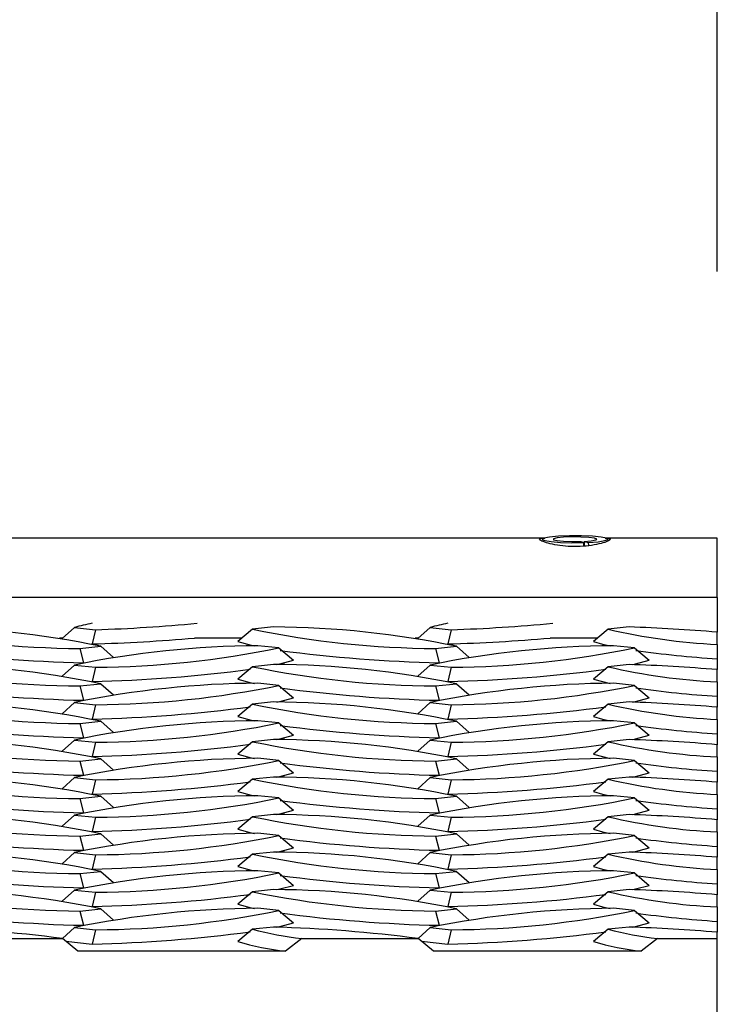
# Model space of a CAD drawing. Extents: x 0 to 17, y 0 to 11.
# Tile 57 of 81: x 13.922 to 14.075, y 4.725 to 4.941. Entities that reach past the tile are written whole.
import ezdxf

# ---------------------------------------------------------------- set-up
doc = ezdxf.new("R2010")
doc.units = 0
doc.header["$LTSCALE"] = 0.5
doc.header["$MEASUREMENT"] = 0
doc.layers.get('0').update_dxf_attribs({"linetype": 'CONTINUOUS'})
doc.layers.get('DEFPOINTS').update_dxf_attribs({"linetype": 'CONTINUOUS'})
doc.layers.add('E66R', color=7, linetype='CONTINUOUS')
doc.styles.add('Arial', font='arial.ttf', dxfattribs={"height": 0.09375})
doc.styles.add('SLDTEXTSTYLE0', font='TXT', dxfattribs={"width": 0.605})
doc.dimstyles.new('SLDDIMSTYLE0', dxfattribs={"dimtxt": 0.125, "dimasz": 0.15, "dimexe": 0, "dimexo": 0.0625, "dimgap": 0.03125, "dimtad": 0, "dimtih": 1, "dimtoh": 1, "dimdec": 3, "dimlfac": 4, "dimrnd": 1e-09, "dimzin": 12, "dimdsep": 46, "dimtxsty": 'SLDTEXTSTYLE0', "dimsah": 1, "dimcen": 0.09, "dimadec": 0, "dimazin": 3, "dimtfac": 1, "dimtdec": 3, "dimtofl": 0, "dimtmove": 0, "dimatfit": 3, "dimfxl": 1, "dimfrac": 2, "dimtolj": 1, "dimtzin": 12, "dimarcsym": 0})

# ---------------------------------------------------------------- blocks, each defined once
blk = doc.blocks.new('*D7')
at = {"layer": 'DEFPOINTS', "color": 0, "linetype": 'Continuous', "transparency": 16777216}
for p in [(14.07484555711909, 5.097803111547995), (9.574845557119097, 4.823060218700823), (14.07484555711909, 4.823060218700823)]:
    blk.add_point(p, dxfattribs=at)
at = {"layer": 'E66R', "color": 0, "linetype": 'Continuous', "lineweight": -2, "transparency": 16777216}
for p, q in [((9.574845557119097, 4.885560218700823), (9.574845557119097, 5.097803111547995)), ((9.724845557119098, 5.097803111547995), (11.70304303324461, 5.097803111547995)), ((13.92484555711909, 5.097803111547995), (11.94664808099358, 5.097803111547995)), ((14.07484555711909, 4.885560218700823), (14.07484555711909, 5.097803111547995))]:
    blk.add_line(p, q, dxfattribs=at)
at = {"layer": 'E66R', "color": 0, "linetype": 'Continuous', "transparency": 16777216}
for points in [[(9.724845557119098, 5.122803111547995), (9.724845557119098, 5.072803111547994), (9.574845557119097, 5.097803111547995)], [(13.92484555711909, 5.122803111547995), (13.92484555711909, 5.072803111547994), (14.07484555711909, 5.097803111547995)]]:
    blk.add_solid(points, dxfattribs=at)
at = {"layer": 'E66R', "color": 0, "linetype": 'Continuous', "transparency": 16777216, "insert": (11.8248455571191, 5.145669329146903), "char_height": 0.09375, "attachment_point": 2, "style": 'Arial'}
blk.add_mtext('\\A1;66"', dxfattribs=at)
blk = doc.blocks.new('*D14')
at = {"layer": 'DEFPOINTS', "color": 0, "linetype": 'Continuous', "transparency": 16777216}
for p in [(15.07484555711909, 5.347803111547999), (8.574845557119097, 4.795716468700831), (15.07484555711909, 4.795716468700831)]:
    blk.add_point(p, dxfattribs=at)
at = {"layer": 'E66R', "color": 0, "linetype": 'Continuous', "lineweight": -2, "transparency": 16777216}
for p, q in [((8.574845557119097, 4.858216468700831), (8.574845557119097, 5.347803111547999)), ((8.724845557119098, 5.347803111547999), (11.70329883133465, 5.347803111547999)), ((14.92484555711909, 5.347803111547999), (11.94639228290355, 5.347803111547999)), ((15.07484555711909, 4.858216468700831), (15.07484555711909, 5.347803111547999))]:
    blk.add_line(p, q, dxfattribs=at)
at = {"layer": 'E66R', "color": 0, "linetype": 'Continuous', "transparency": 16777216}
for points in [[(8.724845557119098, 5.372803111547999), (8.724845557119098, 5.322803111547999), (8.574845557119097, 5.347803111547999)], [(14.92484555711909, 5.372803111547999), (14.92484555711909, 5.322803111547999), (15.07484555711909, 5.347803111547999)]]:
    blk.add_solid(points, dxfattribs=at)
at = {"layer": 'E66R', "color": 0, "linetype": 'Continuous', "transparency": 16777216, "insert": (11.8248455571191, 5.395669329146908), "char_height": 0.09375, "attachment_point": 2, "style": 'Arial'}
blk.add_mtext('\\A1;98"', dxfattribs=at)

msp = doc.modelspace()

# ---------------------------------------------------------------- linework, layer by layer
at = {"color": 7, "linetype": 'Continuous', "lineweight": 25}
for p, q in [((14.03667891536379, 4.826966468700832), (13.69984555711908, 4.826966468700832)), ((14.0448614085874, 4.82625854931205), (14.04549433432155, 4.826013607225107)), ((14.04552454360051, 4.825220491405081), (14.04549433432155, 4.826013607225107)), ((14.04557215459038, 4.826285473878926), (14.04656045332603, 4.82605399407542)), ((14.04557215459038, 4.826285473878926), (14.04557215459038, 4.825226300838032)), ((14.04660223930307, 4.825351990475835), (14.04656045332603, 4.82605399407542)), ((14.07484555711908, 4.826966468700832), (14.05051219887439, 4.826966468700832)), ((14.07484555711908, 4.813939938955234), (14.07484555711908, 4.826966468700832)), ((14.07484555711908, 4.813939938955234), (13.69984555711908, 4.813939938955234)), ((14.07484555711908, 4.813939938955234), (14.07484555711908, 4.806328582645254)), ((13.93368819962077, 4.807347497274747), (13.93094191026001, 4.804898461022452)), ((13.93368819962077, 4.807347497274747), (13.93828621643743, 4.806862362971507)), ((13.93828621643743, 4.806862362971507), (13.93753400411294, 4.803725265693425)), ((13.97275584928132, 4.806983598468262), (13.96953058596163, 4.804266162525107)), ((13.97735386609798, 4.807468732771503), (13.97275584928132, 4.806983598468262)), ((14.01181319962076, 4.807347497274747), (14.00906691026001, 4.804898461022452)), ((14.01181319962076, 4.807347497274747), (14.01641121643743, 4.806862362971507)), ((14.01641121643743, 4.806862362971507), (14.01565900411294, 4.803725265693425)), ((14.05088084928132, 4.806983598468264), (14.04765558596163, 4.804266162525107)), ((14.05547886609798, 4.807468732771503), (14.05088084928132, 4.806983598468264)), ((14.07484555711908, 4.803631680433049), (14.07484555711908, 4.806328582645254)), ((13.93108767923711, 4.805028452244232), (13.93039281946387, 4.805028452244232)), ((13.97043533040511, 4.805028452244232), (13.96004366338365, 4.805028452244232)), ((14.00921267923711, 4.805028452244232), (14.00851781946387, 4.805028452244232)), ((14.0485603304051, 4.805028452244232), (14.03816866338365, 4.805028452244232)), ((14.07484555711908, 4.803631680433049), (14.07484555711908, 4.800474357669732)), ((13.93484754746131, 4.802740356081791), (13.93944556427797, 4.803225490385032)), ((13.93484754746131, 4.802740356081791), (13.93559975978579, 4.799603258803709)), ((13.93944556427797, 4.803225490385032), (13.94220572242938, 4.800764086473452)), ((13.97850291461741, 4.802862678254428), (13.97390489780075, 4.803347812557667)), ((13.97850291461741, 4.802862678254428), (13.9817281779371, 4.800145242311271)), ((14.01297254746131, 4.802740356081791), (14.01757056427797, 4.803225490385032)), ((14.01297254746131, 4.802740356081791), (14.01372475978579, 4.799603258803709)), ((14.01757056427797, 4.803225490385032), (14.02033072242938, 4.800764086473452)), ((14.05662791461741, 4.802862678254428), (14.05202989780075, 4.803347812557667)), ((14.05662791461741, 4.802862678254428), (14.0598531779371, 4.800145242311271)), ((13.97735386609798, 4.799225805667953), (13.97275584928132, 4.798740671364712)), ((14.05547886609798, 4.799225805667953), (14.05088084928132, 4.798740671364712)), ((14.07484555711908, 4.800474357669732), (14.07484555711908, 4.798085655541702)), ((13.93368819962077, 4.799104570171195), (13.93094191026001, 4.7966555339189)), ((13.93368819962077, 4.799104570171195), (13.93828621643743, 4.798619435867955)), ((13.93828621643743, 4.798619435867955), (13.93753400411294, 4.795482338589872)), ((13.97275584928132, 4.798740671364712), (13.96953058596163, 4.796023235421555)), ((14.01181319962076, 4.799104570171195), (14.00906691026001, 4.7966555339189)), ((14.01181319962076, 4.799104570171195), (14.01641121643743, 4.798619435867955)), ((14.01641121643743, 4.798619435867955), (14.01565900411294, 4.795482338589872)), ((14.05088084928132, 4.798740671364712), (14.04765558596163, 4.796023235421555)), ((14.07484555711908, 4.795388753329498), (14.07484555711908, 4.798085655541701)), ((13.93484754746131, 4.794497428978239), (13.93944556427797, 4.794982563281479)), ((13.93944556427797, 4.794982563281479), (13.94220572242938, 4.792521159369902)), ((13.97850291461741, 4.794619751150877), (13.97390489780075, 4.795104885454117)), ((14.01297254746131, 4.794497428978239), (14.01757056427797, 4.794982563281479)), ((14.01757056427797, 4.794982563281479), (14.02033072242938, 4.792521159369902)), ((14.05662791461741, 4.794619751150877), (14.05202989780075, 4.795104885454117)), ((14.07484555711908, 4.795388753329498), (14.07484555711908, 4.792231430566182)), ((13.93484754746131, 4.794497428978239), (13.93559975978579, 4.791360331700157)), ((13.97850291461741, 4.794619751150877), (13.9817281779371, 4.79190231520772)), ((14.01297254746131, 4.794497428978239), (14.01372475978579, 4.791360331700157)), ((14.05662791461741, 4.794619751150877), (14.0598531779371, 4.79190231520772)), ((13.93368819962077, 4.790861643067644), (13.93094191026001, 4.788412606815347)), ((13.93368819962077, 4.790861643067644), (13.93828621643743, 4.790376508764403)), ((13.97275584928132, 4.79049774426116), (13.96953058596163, 4.787780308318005)), ((13.97735386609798, 4.7909828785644), (13.97275584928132, 4.79049774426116)), ((14.01181319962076, 4.790861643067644), (14.00906691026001, 4.788412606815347)), ((14.01181319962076, 4.790861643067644), (14.01641121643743, 4.790376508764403)), ((14.05088084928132, 4.79049774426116), (14.04765558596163, 4.787780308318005)), ((14.05547886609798, 4.7909828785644), (14.05088084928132, 4.79049774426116)), ((14.07484555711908, 4.792231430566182), (14.07484555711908, 4.789842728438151)), ((13.93828621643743, 4.790376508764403), (13.93753400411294, 4.787239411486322)), ((14.01641121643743, 4.790376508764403), (14.01565900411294, 4.787239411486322)), ((14.07484555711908, 4.787145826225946), (14.07484555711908, 4.789842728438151)), ((13.9348475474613, 4.786254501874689), (13.93944556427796, 4.786739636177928)), ((13.9348475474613, 4.786254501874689), (13.93559975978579, 4.783117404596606)), ((13.93944556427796, 4.786739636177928), (13.94220572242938, 4.78427823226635)), ((13.9785029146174, 4.786376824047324), (13.97390489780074, 4.786861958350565)), ((13.9785029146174, 4.786376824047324), (13.98172817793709, 4.783659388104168)), ((14.0129725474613, 4.786254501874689), (14.01757056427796, 4.786739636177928)), ((14.0129725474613, 4.786254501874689), (14.01372475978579, 4.783117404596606)), ((14.01757056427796, 4.786739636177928), (14.02033072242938, 4.78427823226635)), ((14.05662791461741, 4.786376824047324), (14.05202989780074, 4.786861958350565)), ((14.05662791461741, 4.786376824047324), (14.05985317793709, 4.783659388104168)), ((14.07484555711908, 4.787145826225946), (14.07484555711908, 4.78398850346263)), ((14.07484555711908, 4.78398850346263), (14.07484555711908, 4.7815998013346)), ((13.93368819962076, 4.782618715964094), (13.93094191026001, 4.780169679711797)), ((13.93368819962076, 4.782618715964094), (13.93828621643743, 4.782133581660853)), ((13.93828621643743, 4.782133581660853), (13.93753400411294, 4.778996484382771)), ((13.97275584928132, 4.782254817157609), (13.96953058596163, 4.779537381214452)), ((13.97735386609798, 4.782739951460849), (13.97275584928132, 4.782254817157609)), ((14.01181319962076, 4.782618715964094), (14.00906691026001, 4.780169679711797)), ((14.01181319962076, 4.782618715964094), (14.01641121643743, 4.782133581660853)), ((14.01641121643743, 4.782133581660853), (14.01565900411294, 4.778996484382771)), ((14.05088084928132, 4.782254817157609), (14.04765558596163, 4.779537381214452)), ((14.05547886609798, 4.782739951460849), (14.05088084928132, 4.782254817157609)), ((14.07484555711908, 4.778902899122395), (14.07484555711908, 4.781599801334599)), ((13.9348475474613, 4.778011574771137), (13.93944556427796, 4.778496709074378)), ((13.9348475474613, 4.778011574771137), (13.93559975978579, 4.774874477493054)), ((13.93944556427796, 4.778496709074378), (13.94220572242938, 4.776035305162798)), ((13.9785029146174, 4.778133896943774), (13.97390489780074, 4.778619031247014)), ((13.9785029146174, 4.778133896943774), (13.98172817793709, 4.775416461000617)), ((14.0129725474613, 4.778011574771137), (14.01757056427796, 4.778496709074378)), ((14.0129725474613, 4.778011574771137), (14.0137247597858, 4.774874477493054)), ((14.01757056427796, 4.778496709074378), (14.02033072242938, 4.776035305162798)), ((14.05662791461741, 4.778133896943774), (14.05202989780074, 4.778619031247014)), ((14.05662791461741, 4.778133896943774), (14.05985317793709, 4.775416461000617)), ((14.07484555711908, 4.778902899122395), (14.07484555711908, 4.775745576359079)), ((14.07484555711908, 4.775745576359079), (14.07484555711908, 4.773356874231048)), ((13.93368819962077, 4.774375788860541), (13.93094191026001, 4.771926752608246)), ((13.93368819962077, 4.774375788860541), (13.93828621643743, 4.773890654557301)), ((13.93828621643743, 4.773890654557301), (13.93753400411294, 4.770753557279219)), ((13.97275584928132, 4.774011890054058), (13.96953058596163, 4.771294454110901)), ((13.97735386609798, 4.774497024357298), (13.97275584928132, 4.774011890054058)), ((14.01181319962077, 4.774375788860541), (14.00906691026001, 4.771926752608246)), ((14.01181319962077, 4.774375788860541), (14.01641121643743, 4.773890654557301)), ((14.01641121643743, 4.773890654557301), (14.01565900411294, 4.770753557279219)), ((14.05088084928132, 4.774011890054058), (14.04765558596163, 4.771294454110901)), ((14.05547886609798, 4.774497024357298), (14.05088084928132, 4.774011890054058)), ((14.07484555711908, 4.770659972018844), (14.07484555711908, 4.773356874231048)), ((13.93484754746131, 4.769768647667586), (13.93944556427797, 4.770253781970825)), ((13.93484754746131, 4.769768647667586), (13.93559975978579, 4.766631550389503)), ((13.93944556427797, 4.770253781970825), (13.94220572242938, 4.767792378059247)), ((13.97850291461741, 4.769890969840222), (13.97390489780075, 4.770376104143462)), ((13.97850291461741, 4.769890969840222), (13.9817281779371, 4.767173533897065)), ((14.01297254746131, 4.769768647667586), (14.01757056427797, 4.770253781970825)), ((14.01297254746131, 4.769768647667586), (14.0137247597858, 4.766631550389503)), ((14.01757056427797, 4.770253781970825), (14.02033072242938, 4.767792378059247)), ((14.05662791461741, 4.769890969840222), (14.05202989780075, 4.770376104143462)), ((14.05662791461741, 4.769890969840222), (14.0598531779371, 4.767173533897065)), ((14.07484555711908, 4.770659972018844), (14.07484555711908, 4.767502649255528)), ((14.07484555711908, 4.767502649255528), (14.07484555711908, 4.765113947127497)), ((13.93368819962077, 4.76613286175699), (13.93094191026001, 4.763683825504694)), ((13.93368819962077, 4.76613286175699), (13.93828621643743, 4.76564772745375)), ((13.93828621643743, 4.76564772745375), (13.93753400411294, 4.762510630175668)), ((13.97275584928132, 4.765768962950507), (13.96953058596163, 4.763051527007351)), ((13.97735386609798, 4.766254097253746), (13.97275584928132, 4.765768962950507)), ((14.01181319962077, 4.76613286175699), (14.00906691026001, 4.763683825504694)), ((14.01181319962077, 4.76613286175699), (14.01641121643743, 4.76564772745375)), ((14.01641121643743, 4.76564772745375), (14.01565900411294, 4.762510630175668)), ((14.05088084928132, 4.765768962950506), (14.04765558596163, 4.763051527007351)), ((14.05547886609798, 4.766254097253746), (14.05088084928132, 4.765768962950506)), ((14.07484555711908, 4.762417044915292), (14.07484555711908, 4.765113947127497)), ((14.07484555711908, 4.762417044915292), (14.07484555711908, 4.759259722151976)), ((13.93484754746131, 4.761525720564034), (13.93944556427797, 4.762010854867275)), ((13.93484754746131, 4.761525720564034), (13.93559975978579, 4.758388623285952)), ((13.93944556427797, 4.762010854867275), (13.94220572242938, 4.759549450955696)), ((13.97850291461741, 4.761648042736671), (13.97390489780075, 4.76213317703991)), ((13.97850291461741, 4.761648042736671), (13.9817281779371, 4.758930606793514)), ((14.01297254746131, 4.761525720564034), (14.01757056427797, 4.762010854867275)), ((14.01297254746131, 4.761525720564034), (14.0137247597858, 4.758388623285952)), ((14.01757056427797, 4.762010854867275), (14.02033072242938, 4.759549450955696)), ((14.05662791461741, 4.761648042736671), (14.05202989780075, 4.76213317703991)), ((14.05662791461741, 4.761648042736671), (14.0598531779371, 4.758930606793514)), ((13.97735386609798, 4.758011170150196), (13.97275584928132, 4.757526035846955)), ((14.05547886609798, 4.758011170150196), (14.05088084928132, 4.757526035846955)), ((14.07484555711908, 4.759259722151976), (14.07484555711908, 4.756871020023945)), ((13.93368819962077, 4.757889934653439), (13.93094191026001, 4.755440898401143)), ((13.93368819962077, 4.757889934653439), (13.93828621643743, 4.757404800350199)), ((13.93828621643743, 4.757404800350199), (13.93753400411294, 4.754267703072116)), ((13.97275584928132, 4.757526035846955), (13.96953058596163, 4.754808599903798)), ((14.01181319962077, 4.757889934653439), (14.00906691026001, 4.755440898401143)), ((14.01181319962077, 4.757889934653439), (14.01641121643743, 4.757404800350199)), ((14.01641121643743, 4.757404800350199), (14.01565900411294, 4.754267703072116)), ((14.05088084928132, 4.757526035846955), (14.04765558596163, 4.754808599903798)), ((14.07484555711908, 4.754174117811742), (14.07484555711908, 4.756871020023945)), ((13.93484754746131, 4.753282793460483), (13.93944556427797, 4.753767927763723)), ((13.93944556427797, 4.753767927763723), (13.94220572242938, 4.751306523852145)), ((13.97850291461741, 4.75340511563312), (13.97390489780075, 4.75389024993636)), ((14.01297254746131, 4.753282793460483), (14.01757056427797, 4.753767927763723)), ((14.01757056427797, 4.753767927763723), (14.02033072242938, 4.751306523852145)), ((14.05662791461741, 4.75340511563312), (14.05202989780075, 4.75389024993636)), ((14.07484555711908, 4.754174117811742), (14.07484555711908, 4.751016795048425)), ((13.93484754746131, 4.753282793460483), (13.93559975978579, 4.7501456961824)), ((13.97850291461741, 4.75340511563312), (13.9817281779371, 4.750687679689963)), ((14.01297254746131, 4.753282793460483), (14.0137247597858, 4.7501456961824)), ((14.05662791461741, 4.75340511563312), (14.0598531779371, 4.750687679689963)), ((13.93368819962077, 4.749647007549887), (13.93094191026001, 4.747197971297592)), ((13.93368819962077, 4.749647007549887), (13.93828621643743, 4.749161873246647)), ((13.97735386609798, 4.749768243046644), (13.97275584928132, 4.749283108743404)), ((14.01181319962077, 4.749647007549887), (14.00906691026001, 4.747197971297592)), ((14.01181319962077, 4.749647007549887), (14.01641121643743, 4.749161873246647)), ((14.05547886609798, 4.749768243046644), (14.05088084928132, 4.749283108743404)), ((14.07484555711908, 4.751016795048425), (14.07484555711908, 4.748628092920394)), ((13.93828621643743, 4.749161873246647), (13.93753400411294, 4.746024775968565)), ((13.97275584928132, 4.749283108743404), (13.96953058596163, 4.746565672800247)), ((14.01641121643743, 4.749161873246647), (14.01565900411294, 4.746024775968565)), ((14.05088084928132, 4.749283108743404), (14.04765558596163, 4.746565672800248)), ((14.07484555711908, 4.745931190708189), (14.07484555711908, 4.748628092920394)), ((13.93484754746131, 4.745039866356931), (13.93944556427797, 4.745525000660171)), ((13.93484754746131, 4.745039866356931), (13.93559975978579, 4.741902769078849)), ((13.93944556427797, 4.745525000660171), (13.94220572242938, 4.743063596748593)), ((13.97850291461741, 4.745162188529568), (13.97390489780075, 4.745647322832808)), ((13.97850291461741, 4.745162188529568), (13.9817281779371, 4.742444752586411)), ((14.01297254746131, 4.745039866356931), (14.01757056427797, 4.745525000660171)), ((14.01297254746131, 4.745039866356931), (14.0137247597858, 4.741902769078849)), ((14.01757056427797, 4.745525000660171), (14.02033072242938, 4.743063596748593)), ((14.05662791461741, 4.745162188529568), (14.05202989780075, 4.745647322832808)), ((14.05662791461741, 4.745162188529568), (14.0598531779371, 4.742444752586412)), ((14.07484555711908, 4.745931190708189), (14.07484555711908, 4.742773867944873)), ((13.93368819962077, 4.741404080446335), (13.93098979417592, 4.738997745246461)), ((13.93368819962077, 4.741404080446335), (13.93828621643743, 4.740918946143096)), ((13.93828621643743, 4.740918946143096), (13.93753400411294, 4.737781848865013)), ((13.97275584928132, 4.741040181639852), (13.96953058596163, 4.738322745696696)), ((13.97735386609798, 4.741525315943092), (13.97275584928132, 4.741040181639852)), ((14.01181319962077, 4.741404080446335), (14.00911479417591, 4.738997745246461)), ((14.01181319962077, 4.741404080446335), (14.01641121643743, 4.740918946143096)), ((14.01641121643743, 4.740918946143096), (14.01565900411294, 4.737781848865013)), ((14.05088084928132, 4.741040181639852), (14.04765558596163, 4.738322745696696)), ((14.05547886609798, 4.741525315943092), (14.05088084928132, 4.741040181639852)), ((14.07484555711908, 4.742773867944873), (14.07484555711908, 4.740385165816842)), ((13.90543698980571, 4.738996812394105), (13.93099775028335, 4.738996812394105)), ((13.93441470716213, 4.736200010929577), (13.93099775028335, 4.738996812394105)), ((13.98356198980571, 4.738996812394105), (13.97999835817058, 4.736200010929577)), ((13.98356198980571, 4.738996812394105), (14.00912275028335, 4.738996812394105)), ((14.01253970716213, 4.736200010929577), (14.00912275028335, 4.738996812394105)), ((14.06168698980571, 4.738996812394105), (14.05812335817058, 4.736200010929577)), ((14.06168698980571, 4.738996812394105), (14.07484555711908, 4.738996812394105)), ((14.07484555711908, 4.738996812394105), (14.07484555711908, 4.740385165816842)), ((14.07484555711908, 4.712893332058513), (14.07484555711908, 4.738996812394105)), ((13.9317345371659, 4.738393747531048), (13.93753400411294, 4.737781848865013)), ((14.0098595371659, 4.738393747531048), (14.01565900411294, 4.737781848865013)), ((13.97999835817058, 4.736200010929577), (13.93441470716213, 4.736200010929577)), ((14.05812335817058, 4.736200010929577), (14.01253970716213, 4.736200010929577))]:
    msp.add_line(p, q, dxfattribs=at)
at = {"color": 7, "linetype": 'Continuous', "lineweight": 25, "flags": 128}
for points in [[(14.04656045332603, 4.82605399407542), (14.04869082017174, 4.826208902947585), (14.05016665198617, 4.82643311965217), (14.05079836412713, 4.826697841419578), (14.05050480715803, 4.826969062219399), (14.04932369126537, 4.82721194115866), (14.04740674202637, 4.82739527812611), (14.04500020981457, 4.827495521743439), (14.04241323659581, 4.827499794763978), (14.03997814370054, 4.827407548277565), (14.03800774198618, 4.827230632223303), (14.03675514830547, 4.826991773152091), (14.03638127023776, 4.826721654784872), (14.03693413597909, 4.826454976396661), (14.03834272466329, 4.826225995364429), (14.04042608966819, 4.826064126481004), (14.04291660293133, 4.825990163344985), (14.04549433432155, 4.826013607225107)], [(14.04557215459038, 4.826285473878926), (14.047152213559, 4.826406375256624), (14.0481472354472, 4.826583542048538), (14.04839354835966, 4.826787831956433), (14.04785063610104, 4.826985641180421), (14.04660780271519, 4.827144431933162), (14.04486948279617, 4.827238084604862), (14.04292161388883, 4.827251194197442), (14.04108460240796, 4.827181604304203), (14.03966061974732, 4.827040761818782), (14.03888389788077, 4.826851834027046), (14.03888220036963, 4.826645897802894), (14.03965580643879, 4.826456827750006), (14.04107746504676, 4.826315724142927), (14.04291332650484, 4.826245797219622), (14.0448614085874, 4.82625854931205)], [(13.96953058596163, 4.804266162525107), (13.97248539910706, 4.803469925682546), (13.97316251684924, 4.803319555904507)], [(14.04765558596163, 4.804266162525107), (14.04965505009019, 4.803698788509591), (14.05128751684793, 4.80331955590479)], [(13.97809197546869, 4.799197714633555), (13.97877336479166, 4.79934900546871), (13.9817281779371, 4.800145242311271)], [(14.05621697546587, 4.799197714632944), (14.05689836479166, 4.79934900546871), (14.0598531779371, 4.800145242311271)], [(13.96953058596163, 4.796023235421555), (13.97248539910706, 4.795226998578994), (13.97316251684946, 4.795076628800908)], [(14.04765558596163, 4.796023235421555), (14.04965505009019, 4.79545586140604), (14.05128751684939, 4.795076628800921)], [(13.9780919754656, 4.790954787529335), (13.97877336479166, 4.791106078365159), (13.9817281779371, 4.79190231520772)], [(14.05621697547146, 4.790954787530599), (14.05689836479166, 4.791106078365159), (14.0598531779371, 4.79190231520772)], [(13.96953058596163, 4.787780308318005), (13.97248539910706, 4.786984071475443), (13.97316251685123, 4.786833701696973)], [(14.04765558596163, 4.787780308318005), (14.04965505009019, 4.787212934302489), (14.05128751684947, 4.786833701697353)], [(13.97809197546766, 4.782711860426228), (13.97877336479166, 4.782863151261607), (13.98172817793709, 4.783659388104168)], [(14.05621697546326, 4.782711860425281), (14.05689836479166, 4.782863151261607), (14.05985317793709, 4.783659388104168)], [(13.96953058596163, 4.779537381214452), (13.97248539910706, 4.778741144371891), (13.97316251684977, 4.778590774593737)], [(14.04765558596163, 4.779537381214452), (14.04965505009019, 4.778970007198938), (14.05128751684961, 4.778590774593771)], [(13.97809197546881, 4.774468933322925), (13.97877336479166, 4.774620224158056), (13.98172817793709, 4.775416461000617)], [(14.05621697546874, 4.77446893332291), (14.05689836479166, 4.774620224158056), (14.05985317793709, 4.775416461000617)], [(13.96953058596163, 4.771294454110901), (13.97248539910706, 4.77049821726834), (13.97316251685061, 4.770347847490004)], [(14.04765558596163, 4.771294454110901), (14.04965505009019, 4.770727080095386), (14.05128751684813, 4.770347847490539)], [(13.97809197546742, 4.766226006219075), (13.97877336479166, 4.766377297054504), (13.9817281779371, 4.767173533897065)], [(14.05621697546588, 4.766226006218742), (14.05689836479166, 4.766377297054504), (14.0598531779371, 4.767173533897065)], [(13.96953058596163, 4.763051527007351), (13.97248539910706, 4.76225529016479), (13.97316251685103, 4.762104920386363)], [(14.04765558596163, 4.763051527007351), (14.04965505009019, 4.762484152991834), (14.05128751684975, 4.762104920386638)], [(13.97809197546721, 4.757983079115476), (13.97877336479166, 4.758134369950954), (13.9817281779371, 4.758930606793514)], [(14.056216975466, 4.757983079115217), (14.05689836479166, 4.758134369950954), (14.0598531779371, 4.758930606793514)], [(13.96953058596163, 4.754808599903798), (13.97248539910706, 4.754012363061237), (13.97316251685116, 4.753861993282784)], [(14.04765558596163, 4.754808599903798), (14.04965505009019, 4.754241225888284), (14.05128751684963, 4.753861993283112)], [(13.97809197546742, 4.749740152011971), (13.97877336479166, 4.749891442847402), (13.9817281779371, 4.750687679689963)], [(14.05621697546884, 4.749740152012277), (14.05689836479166, 4.749891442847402), (14.0598531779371, 4.750687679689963)], [(13.96953058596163, 4.746565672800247), (13.97248539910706, 4.745769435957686), (13.97316251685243, 4.745619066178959)], [(14.04765558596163, 4.746565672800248), (14.04965505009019, 4.745998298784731), (14.05128751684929, 4.745619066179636)], [(13.97809197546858, 4.74149722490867), (13.97877336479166, 4.741648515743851), (13.9817281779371, 4.742444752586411)], [(14.05621697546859, 4.741497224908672), (14.05689836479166, 4.741648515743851), (14.0598531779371, 4.742444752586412)]]:
    msp.add_lwpolyline(points, dxfattribs=at)
at = {"color": 7, "linetype": 'Continuous', "lineweight": 25}
for centre, radius, start, end in [((13.94601731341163, 4.764602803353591), 0.04448725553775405, 101.0119333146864, 106.0894720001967), ((13.92528164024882, 5.191045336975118), 0.3844030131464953, 271.9387192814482, 275.2760175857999), ((14.02414231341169, 4.764602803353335), 0.0444872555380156, 101.011933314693, 106.089472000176), ((14.00340664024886, 5.191045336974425), 0.3844030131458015, 271.9387192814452, 275.2760175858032), ((13.9360475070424, 5.006818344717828), 0.2040815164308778, 258.2909631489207, 269.6631100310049), ((13.8980289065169, 4.603390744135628), 0.2040815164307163, 78.29096314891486, 89.66311003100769), ((14.01417250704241, 5.006818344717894), 0.2040815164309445, 258.2909631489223, 269.6631100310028), ((13.9761539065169, 4.603390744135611), 0.204081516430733, 78.29096314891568, 89.66311003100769), ((14.08117545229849, 4.936231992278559), 0.1327513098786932, 256.8085443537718, 267.2669659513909), ((14.04078864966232, 4.392887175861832), 0.4148417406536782, 85.2909376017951, 87.97063957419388), ((13.92445835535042, 5.224631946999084), 0.4211097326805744, 271.7793460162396, 274.8474832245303), ((14.00258335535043, 5.224631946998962), 0.4211097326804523, 271.7793460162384, 274.8474832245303), ((13.94298726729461, 5.120824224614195), 0.3213059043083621, 262.4346050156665, 268.6825318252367), ((13.97510485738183, 4.599269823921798), 0.2040815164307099, 90.33688996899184, 101.7090368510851), ((13.93708625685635, 5.002697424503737), 0.2040815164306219, 270.3368899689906, 281.7090368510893), ((14.0211122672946, 5.120824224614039), 0.3213059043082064, 262.4346050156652, 268.6825318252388), ((14.05322985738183, 4.599269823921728), 0.2040815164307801, 90.33688996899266, 101.7090368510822), ((14.01521125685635, 5.002697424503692), 0.2040815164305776, 270.3368899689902, 281.709036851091), ((14.09011636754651, 5.037104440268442), 0.237122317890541, 261.9559674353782, 266.3075642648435), ((13.89802890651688, 4.595147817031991), 0.2040815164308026, 78.29096314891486, 89.66311003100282), ((13.97615390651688, 4.595147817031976), 0.2040815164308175, 78.29096314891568, 89.66311003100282), ((14.04078864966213, 4.384644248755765), 0.4148417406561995, 85.29093760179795, 87.97063957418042), ((13.93604750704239, 4.998575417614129), 0.2040815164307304, 258.2909631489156, 269.6631100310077), ((13.93007679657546, 5.11793541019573), 0.3225392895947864, 271.3248140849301, 277.5172654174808), ((14.01417250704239, 4.998575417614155), 0.204081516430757, 258.2909631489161, 269.6631100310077), ((14.00820179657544, 5.117935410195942), 0.3225392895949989, 271.3248140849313, 277.5172654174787), ((14.08117545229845, 4.927989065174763), 0.1327513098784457, 256.8085443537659, 267.2669659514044), ((13.97510485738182, 4.59102689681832), 0.204081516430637, 90.33688996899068, 101.7090368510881), ((14.05322985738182, 4.591026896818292), 0.2040815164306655, 90.33688996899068, 101.7090368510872), ((13.94298726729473, 5.112581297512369), 0.3213059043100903, 262.4346050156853, 268.6825318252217), ((13.93708625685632, 4.994454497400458), 0.2040815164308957, 270.3368899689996, 281.7090368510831), ((14.02111226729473, 5.112581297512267), 0.321305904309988, 262.4346050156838, 268.6825318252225), ((14.01521125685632, 4.994454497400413), 0.204081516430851, 270.3368899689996, 281.7090368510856), ((14.09011636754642, 5.028861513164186), 0.2371223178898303, 261.9559674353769, 266.3075642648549), ((13.93604750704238, 4.990332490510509), 0.204081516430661, 258.2909631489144, 269.6631100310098), ((13.89802890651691, 4.586904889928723), 0.2040815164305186, 78.29096314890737, 89.66311003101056), ((14.01417250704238, 4.990332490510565), 0.204081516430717, 258.2909631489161, 269.6631100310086), ((13.97615390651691, 4.586904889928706), 0.2040815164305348, 78.29096314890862, 89.66311003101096), ((14.08117545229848, 4.919746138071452), 0.1327513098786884, 256.8085443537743, 267.2669659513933), ((14.04078864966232, 4.376401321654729), 0.4148417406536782, 85.2909376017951, 87.97063957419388), ((13.93007679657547, 5.109692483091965), 0.3225392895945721, 271.3248140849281, 277.5172654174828), ((14.00820179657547, 5.109692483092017), 0.3225392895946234, 271.3248140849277, 277.517265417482), ((13.97510485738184, 4.58278396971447), 0.2040815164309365, 90.33688996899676, 101.7090368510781), ((13.93708625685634, 4.986211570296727), 0.2040815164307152, 270.3368899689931, 281.7090368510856), ((14.05322985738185, 4.58278396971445), 0.2040815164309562, 90.33688996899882, 101.7090368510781), ((14.01521125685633, 4.986211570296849), 0.204081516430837, 270.336889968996, 281.7090368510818), ((13.94298726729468, 5.104338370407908), 0.3213059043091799, 262.4346050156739, 268.682531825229), ((14.02111226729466, 5.104338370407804), 0.3213059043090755, 262.4346050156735, 268.6825318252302), ((14.09011636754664, 5.020618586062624), 0.2371223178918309, 261.9559674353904, 266.3075642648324), ((13.93604750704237, 4.982089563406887), 0.2040815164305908, 258.2909631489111, 269.6631100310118), ((13.89802890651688, 4.57866196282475), 0.2040815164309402, 78.29096314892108, 89.6631100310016), ((14.01417250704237, 4.982089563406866), 0.2040815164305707, 258.2909631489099, 269.6631100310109), ((13.97615390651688, 4.57866196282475), 0.2040815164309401, 78.2909631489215, 89.66311003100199), ((14.08117545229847, 4.911503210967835), 0.1327513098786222, 256.8085443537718, 267.2669659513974), ((14.04078864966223, 4.368158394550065), 0.4148417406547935, 85.2909376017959, 87.97063957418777), ((13.93007679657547, 5.101449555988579), 0.3225392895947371, 271.3248140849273, 277.5172654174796), ((14.00820179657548, 5.101449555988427), 0.3225392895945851, 271.3248140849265, 277.5172654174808), ((13.94298726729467, 5.096095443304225), 0.3213059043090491, 262.4346050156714, 268.6825318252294), ((13.97510485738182, 4.574541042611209), 0.2040815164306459, 90.33688996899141, 101.7090368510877), ((13.93708625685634, 4.977968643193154), 0.2040815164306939, 270.3368899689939, 281.7090368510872), ((14.02111226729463, 5.096095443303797), 0.3213059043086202, 262.4346050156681, 268.6825318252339), ((14.05322985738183, 4.574541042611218), 0.2040815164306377, 90.3368899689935, 101.7090368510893), ((14.01521125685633, 4.977968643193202), 0.2040815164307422, 270.3368899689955, 281.7090368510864), ((14.09011636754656, 5.01237565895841), 0.2371223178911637, 261.9559674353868, 266.3075642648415), ((13.93604750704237, 4.973846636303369), 0.2040815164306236, 258.290963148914, 269.6631100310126), ((13.8980289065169, 4.570419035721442), 0.2040815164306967, 78.29096314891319, 89.66311003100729), ((13.93007679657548, 5.09320662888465), 0.3225392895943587, 271.324814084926, 277.5172654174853), ((14.01417250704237, 4.973846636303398), 0.2040815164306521, 258.2909631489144, 269.6631100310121), ((13.97615390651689, 4.570419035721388), 0.2040815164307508, 78.29096314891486, 89.66311003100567), ((14.00820179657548, 5.093206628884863), 0.3225392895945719, 271.3248140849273, 277.5172654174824), ((14.08117545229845, 4.903260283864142), 0.1327513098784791, 256.8085443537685, 267.2669659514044), ((14.04078864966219, 4.359915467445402), 0.4148417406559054, 85.29093760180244, 87.97063957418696), ((13.94298726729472, 5.087852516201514), 0.3213059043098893, 262.4346050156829, 268.6825318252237), ((13.97510485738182, 4.566298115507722), 0.204081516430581, 90.33688996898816, 101.7090368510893), ((13.93708625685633, 4.969725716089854), 0.2040815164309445, 270.336889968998, 281.7090368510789), ((14.02111226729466, 5.087852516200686), 0.3213059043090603, 262.4346050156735, 268.6825318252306), ((14.05322985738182, 4.566298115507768), 0.204081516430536, 90.336889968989, 101.7090368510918), ((14.01521125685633, 4.969725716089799), 0.2040815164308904, 270.3368899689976, 281.709036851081), ((14.09011636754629, 5.004132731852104), 0.2371223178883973, 261.9559674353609, 266.3075642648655), ((13.93604750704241, 4.965603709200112), 0.204081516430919, 258.290963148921, 269.6631100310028), ((13.89802890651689, 4.56217610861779), 0.204081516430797, 78.29096314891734, 89.66311003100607), ((13.93007679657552, 5.084963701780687), 0.3225392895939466, 271.324814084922, 277.5172654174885), ((14.01417250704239, 4.965603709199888), 0.2040815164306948, 258.2909631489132, 269.6631100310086), ((13.97615390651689, 4.562176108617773), 0.2040815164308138, 78.29096314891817, 89.66311003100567), ((14.00820179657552, 5.084963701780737), 0.3225392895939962, 271.3248140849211, 277.5172654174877), ((14.08117545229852, 4.89501735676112), 0.1327513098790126, 256.8085443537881, 267.2669659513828), ((14.04078864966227, 4.351672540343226), 0.4148417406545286, 85.29093760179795, 87.97063957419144), ((13.94298726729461, 5.079609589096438), 0.3213059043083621, 262.4346050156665, 268.6825318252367), ((13.97510485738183, 4.558055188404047), 0.2040815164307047, 90.3368899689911, 101.7090368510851), ((13.93708625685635, 4.96148278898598), 0.2040815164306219, 270.3368899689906, 281.7090368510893), ((14.0211122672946, 5.079609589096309), 0.3213059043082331, 262.4346050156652, 268.6825318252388), ((14.05322985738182, 4.558055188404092), 0.2040815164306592, 90.33688996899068, 101.7090368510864), ((14.01521125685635, 4.961482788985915), 0.2040815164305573, 270.3368899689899, 281.7090368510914), ((14.09011636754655, 4.995889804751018), 0.2371223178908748, 261.9559674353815, 266.3075642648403), ((13.89802890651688, 4.553933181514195), 0.2040815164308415, 78.2909631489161, 89.66311003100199), ((13.97615390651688, 4.553933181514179), 0.2040815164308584, 78.2909631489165, 89.6631100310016), ((14.04078864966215, 4.343429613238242), 0.4148417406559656, 85.29093760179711, 87.97063957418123), ((13.93604750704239, 4.957360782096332), 0.2040815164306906, 258.2909631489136, 269.6631100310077), ((13.93007679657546, 5.076720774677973), 0.3225392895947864, 271.3248140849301, 277.5172654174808), ((14.01417250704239, 4.957360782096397), 0.2040815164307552, 258.2909631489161, 269.6631100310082), ((14.00820179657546, 5.076720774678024), 0.3225392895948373, 271.3248140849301, 277.5172654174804), ((14.08117545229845, 4.88677442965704), 0.1327513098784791, 256.8085443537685, 267.2669659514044), ((13.97510485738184, 4.549812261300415), 0.2040815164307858, 90.33688996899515, 101.7090368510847), ((14.05322985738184, 4.549812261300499), 0.2040815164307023, 90.3368899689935, 101.7090368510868), ((13.94298726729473, 5.071366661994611), 0.3213059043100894, 262.4346050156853, 268.6825318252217), ((13.93708625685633, 4.953239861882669), 0.2040815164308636, 270.3368899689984, 281.7090368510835), ((14.02111226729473, 5.071366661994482), 0.3213059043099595, 262.4346050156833, 268.6825318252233), ((14.01521125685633, 4.953239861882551), 0.2040815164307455, 270.336889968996, 281.7090368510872), ((14.09011636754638, 4.987646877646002), 0.2371223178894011, 261.9559674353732, 266.307564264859), ((13.89802890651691, 4.545690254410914), 0.2040815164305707, 78.29096314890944, 89.66311003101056), ((13.97615390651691, 4.545690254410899), 0.2040815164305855, 78.29096314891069, 89.66311003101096), ((14.04078864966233, 4.335186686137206), 0.4148417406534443, 85.29093760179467, 87.9706395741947), ((13.9360475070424, 4.949117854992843), 0.2040815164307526, 258.2909631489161, 269.6631100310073), ((13.93007679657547, 5.068477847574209), 0.3225392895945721, 271.3248140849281, 277.5172654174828), ((14.0141725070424, 4.94911785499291), 0.2040815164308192, 258.2909631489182, 269.6631100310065), ((14.00820179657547, 5.068477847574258), 0.3225392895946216, 271.3248140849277, 277.517265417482), ((14.08117545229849, 4.878531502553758), 0.1327513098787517, 256.8085443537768, 267.2669659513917), ((13.97510485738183, 4.541569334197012), 0.204081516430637, 90.33688996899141, 101.7090368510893), ((13.93708625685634, 4.944996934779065), 0.2040815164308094, 270.3368899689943, 281.7090368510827), ((14.05322985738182, 4.541569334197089), 0.2040815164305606, 90.33688996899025, 101.7090368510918), ((14.01521125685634, 4.944996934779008), 0.2040815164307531, 270.3368899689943, 281.7090368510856), ((13.94298726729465, 5.063123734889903), 0.3213059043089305, 262.4346050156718, 268.6825318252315), ((14.02111226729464, 5.06312373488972), 0.3213059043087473, 262.4346050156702, 268.6825318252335), ((14.09011636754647, 4.979403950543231), 0.2371223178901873, 261.9559674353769, 266.3075642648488), ((13.89058137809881, 4.432034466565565), 0.3096116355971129, 82.49926377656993, 88.39951426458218), ((13.99196238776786, 4.813016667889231), 0.0744950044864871, 255.0590639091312, 263.5252937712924), ((13.96870637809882, 4.432034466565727), 0.30961163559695, 82.4992637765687, 88.39951426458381), ((14.07008738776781, 4.813016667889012), 0.07449500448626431, 255.0590639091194, 263.5252937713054), ((14.04078864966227, 4.32694375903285), 0.4148417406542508, 85.29093760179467, 87.97063957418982), ((13.93007679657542, 5.060234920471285), 0.3225392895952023, 271.3248140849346, 277.5172654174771), ((14.00820179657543, 5.060234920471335), 0.3225392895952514, 271.3248140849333, 277.5172654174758), ((13.98792996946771, 4.802183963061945), 0.06645895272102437, 253.9275079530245, 263.1456391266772), ((14.06605496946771, 4.80218396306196), 0.06645895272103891, 253.9275079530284, 263.1456391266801)]:
    msp.add_arc(centre, radius, start, end, dxfattribs=at)
for points, knots in [([(14.05140805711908, 4.826748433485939), (14.05132342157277, 4.826639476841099), (14.05115418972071, 4.826421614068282), (14.04983703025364, 4.825935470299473), (14.04788400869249, 4.825472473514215), (14.04541854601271, 4.825159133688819), (14.04276096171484, 4.825107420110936), (14.04022037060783, 4.825326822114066), (14.03804860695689, 4.825743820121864), (14.0364783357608, 4.826234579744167), (14.03568435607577, 4.82666143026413), (14.03585802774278, 4.826908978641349), (14.03636311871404, 4.826981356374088), (14.03695374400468, 4.82696473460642), (14.03698448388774, 4.826963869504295)], [0, 0, 0, 0, 0.08998078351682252, 0.1799198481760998, 0.2709487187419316, 0.3627894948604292, 0.4534163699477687, 0.5426889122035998, 0.6325791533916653, 0.7240812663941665, 0.8157083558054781, 0.9058004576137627, 0.995097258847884, 0.9999999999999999, 0.9999999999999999, 0.9999999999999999, 0.9999999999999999]), ([(14.05018452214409, 4.826959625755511), (14.05057055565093, 4.826954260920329), (14.05127715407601, 4.826944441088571), (14.05136720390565, 4.826809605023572), (14.05140805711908, 4.826748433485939)], [0, 0, 0, 0, 0.5463265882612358, 1, 1, 1, 1])]:
    msp.add_open_spline(points, degree=3, knots=knots, dxfattribs=at)

# ---------------------------------------------------------------- dimensions: what is measured, and where the dimension line sits
at = {"layer": 'E66R', "color": 2, "linetype": 'Continuous'}
for base, p1, p2, text, picture, middle in [((15.07484555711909, 5.347803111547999), (8.574845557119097, 4.795716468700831), (15.07484555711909, 4.795716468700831), '98"', '*D14', (11.8248455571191, 5.347803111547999)), ((14.07484555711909, 5.097803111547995), (9.574845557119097, 4.823060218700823), (14.07484555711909, 4.823060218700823), '66"', '*D7', (11.8248455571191, 5.097803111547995))]:
    dim = msp.add_linear_dim(base=base, p1=p1, p2=p2, text=text, dimstyle='SLDDIMSTYLE0', override={"dimpost": '', "dimtxsty": 'Arial'}, dxfattribs=at)
    dim.commit()
    dim.dimension.update_dxf_attribs({"geometry": picture, "text_midpoint": middle, "dimtype": 160})

doc.saveas('drawing.dxf')
